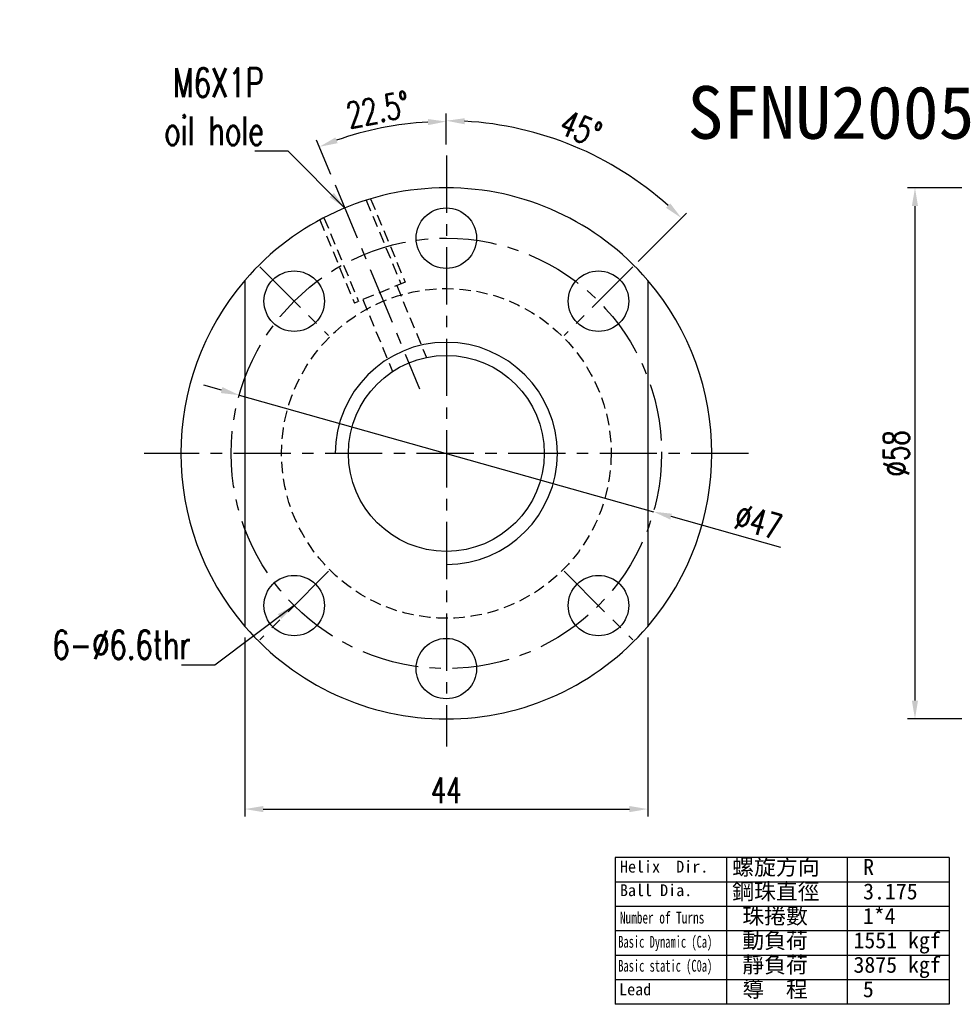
# Model space of a CAD drawing. Extents: x 158 to 713, y 26 to 428.
# Tile 1 of 50: x 546 to 648, y 26 to 133. Entities that reach past the tile are written whole.
import ezdxf
from ezdxf.enums import TextEntityAlignment as Align

# ---------------------------------------------------------------- set-up
doc = ezdxf.new("R2010")
doc.units = 0
doc.header["$MEASUREMENT"] = 0
doc.header["$PDMODE"] = 1
doc.linetypes.add('CENTER', pattern=[2, 1.25, -0.25, 0.25, -0.25])
doc.linetypes.add('HIDDEN', pattern=[0.375, 0.25, -0.125])
doc.layers.get('DEFPOINTS').update_dxf_attribs({"linetype": 'CONTINUOUS'})
for name, color, linetype in [('CHA', 2, 'CONTINUOUS'), ('CL', 1, 'CENTER'), ('DIM', 4, 'CONTINUOUS'), ('HID', 2, 'HIDDEN'), ('OUT', 3, 'CONTINUOUS')]:
    doc.layers.add(name, color=color, linetype=linetype)
doc.styles.add('CHN', font='SIMPLEX.shx', dxfattribs={"width": 0.7, "bigfont": 'CHINESET.shx'})
doc.styles.add('DIM-7', font='SIMPLEX.shx', dxfattribs={"width": 0.7, "bigfont": 'chineset.shx'})
doc.styles.add('T', font='kaiu.ttf')
doc.dimstyles.new('CNS', dxfattribs={"dimtxt": 3.5, "dimasz": 2.5, "dimexe": 1, "dimexo": 1.5, "dimgap": 0.09, "dimtad": 0, "dimdsep": 46, "dimtxsty": 'DIM-7', "dimcen": 0.09, "dimclrd": 1, "dimclre": 1, "dimclrt": 4, "dimadec": 0, "dimazin": 0, "dimtfac": 1, "dimtix": 1, "dimtmove": 2, "dimatfit": 3, "dimfxl": 1, "dimtvp": 0.971429, "dimtolj": 1, "dimarcsym": 0})

# ---------------------------------------------------------------- blocks, each defined once
blk = doc.blocks.new('*D16')
at = {"layer": 'DEFPOINTS', "color": 0, "transparency": 16777216}
for p in [(570.83, 67.19), (614.83, 67.19), (614.83, 47.25)]:
    blk.add_point(p, dxfattribs=at)
at = {"layer": 'DIM', "color": 0, "lineweight": -2, "transparency": 16777216}
for p, q in [((570.83, 65.99), (570.83, 46.45)), ((614.83, 65.99), (614.83, 46.45)), ((572.83, 47.25), (612.83, 47.25))]:
    blk.add_line(p, q, dxfattribs=at)
at = {"layer": 'DIM', "color": 0, "transparency": 16777216}
for points in [[(572.83, 47.58), (572.83, 46.91), (570.83, 47.25)], [(612.83, 47.58), (612.83, 46.91), (614.83, 47.25)]]:
    blk.add_solid(points, dxfattribs=at)
at = {"layer": 'DIM', "color": 0, "transparency": 16777216, "insert": (592.83, 49.29), "char_height": 2.8, "attachment_point": 5, "style": 'DIM-7'}
blk.add_mtext('\\A1;44', dxfattribs=at)
blk = doc.blocks.new('*D17')
at = {"layer": 'DEFPOINTS', "color": 0, "transparency": 16777216}
for p in [(592.83, 118.61), (610.99, 117.54), (612.94, 106.2), (603.74, 96.99), (592.83, 51.49)]:
    blk.add_point(p, dxfattribs=at)
at = {"layer": 'DIM', "color": 0, "lineweight": -2, "transparency": 16777216}
for p, q in [((592.83, 119.81), (592.83, 123.21)), ((613.79, 107.04), (619.08, 112.33))]:
    blk.add_line(p, q, dxfattribs=at)
blk.add_arc((592.83, 86.09), 36.32, 48.1555, 86.8445, dxfattribs=at)
at = {"layer": 'DIM', "color": 0, "transparency": 16777216}
for points in [[(594.82, 122.02), (594.84, 122.68), (592.83, 122.41)], [(617.29, 113.38), (616.83, 112.9), (618.52, 111.77)]]:
    blk.add_solid(points, dxfattribs=at)
at = {"layer": 'DIM', "color": 0, "transparency": 16777216, "insert": (607.51, 121.53), "char_height": 2.8, "attachment_point": 5, "rotation": 337.5, "style": 'DIM-7'}
blk.add_mtext('\\A1;45°', dxfattribs=at)
blk = doc.blocks.new('*D20')
at = {"layer": 'DEFPOINTS', "color": 0, "transparency": 16777216}
for p in [(653.42, 115.09), (644.02, 57.09), (653.42, 57.09)]:
    blk.add_point(p, dxfattribs=at)
at = {"layer": 'DIM', "color": 0, "lineweight": -2, "transparency": 16777216}
for p, q in [((652.22, 115.09), (643.22, 115.09)), ((644.02, 113.09), (644.02, 59.09)), ((652.22, 57.09), (643.22, 57.09))]:
    blk.add_line(p, q, dxfattribs=at)
at = {"layer": 'DIM', "color": 0, "transparency": 16777216}
for points in [[(643.68, 113.09), (644.35, 113.09), (644.02, 115.09)], [(643.68, 59.09), (644.35, 59.09), (644.02, 57.09)]]:
    blk.add_solid(points, dxfattribs=at)
at = {"layer": 'DIM', "color": 0, "transparency": 16777216, "insert": (641.98, 86.09), "char_height": 2.8, "attachment_point": 5, "rotation": 90, "style": 'DIM-7'}
blk.add_mtext('\\A1;%%c58', dxfattribs=at)
blk = doc.blocks.new('*D21')
at = {"layer": 'DEFPOINTS', "color": 0, "transparency": 16777216}
for p in [(588.11, 122.01), (592.83, 118.61), (580.69, 115.41), (589.91, 93.15), (592.83, 51.49)]:
    blk.add_point(p, dxfattribs=at)
at = {"layer": 'DIM', "color": 0, "lineweight": -2, "transparency": 16777216}
for p, q in [((592.83, 119.81), (592.83, 123.12)), ((580.23, 116.52), (578.66, 120.3))]:
    blk.add_line(p, q, dxfattribs=at)
blk.add_arc((592.83, 86.09), 36.23, 93.1633, 109.3367, dxfattribs=at)
at = {"layer": 'DIM', "color": 0, "transparency": 16777216}
for points in [[(590.83, 122.59), (590.84, 121.93), (592.83, 122.32)], [(580.96, 119.96), (580.72, 120.58), (578.97, 119.56)]]:
    blk.add_solid(points, dxfattribs=at)
at = {"layer": 'DIM', "color": 0, "transparency": 16777216, "insert": (585.37, 123.62), "char_height": 2.8, "attachment_point": 5, "rotation": 11.25, "style": 'DIM-7'}
blk.add_mtext('\\A1;22.5°', dxfattribs=at)
blk = doc.blocks.new('*D22')
at = {"layer": 'DEFPOINTS', "color": 0, "transparency": 16777216}
for p in [(570.21, 92.45), (615.46, 79.72)]:
    blk.add_point(p, dxfattribs=at)
at = {"layer": 'DIM', "color": 0, "lineweight": -2, "transparency": 16777216}
for p, q in [((568.29, 92.99), (566.36, 93.54)), ((570.21, 92.45), (615.46, 79.72)), ((629.35, 75.81), (617.38, 79.18))]:
    blk.add_line(p, q, dxfattribs=at)
at = {"layer": 'DIM', "color": 0, "transparency": 16777216}
for points in [[(568.38, 93.32), (568.2, 92.67), (570.21, 92.45)], [(617.47, 79.5), (617.29, 78.86), (615.46, 79.72)]]:
    blk.add_solid(points, dxfattribs=at)
at = {"layer": 'DIM', "color": 0, "transparency": 16777216, "insert": (626.9, 78.62), "char_height": 2.8, "attachment_point": 5, "rotation": 344.2805, "style": 'DIM-7'}
blk.add_mtext('\\A1;∅47', dxfattribs=at)

msp = doc.modelspace()

# ---------------------------------------------------------------- linework, layer by layer
at = {"layer": 'CL', "color": 7, "linetype": 'CENTER', "ltscale": 5}
for p, q in [((592.835, 118.606), (592.835, 54.086)), ((580.687, 115.412), (589.909, 93.15)), ((572.47, 106.451), (579.965, 98.956)), ((613.199, 106.451), (605.704, 98.956)), ((625.835, 86.086), (559.835, 86.086)), ((579.965, 73.217), (572.47, 65.722)), ((605.704, 73.217), (613.199, 65.722))]:
    msp.add_line(p, q, dxfattribs=at)
msp.add_circle((592.835, 86.086), 23.5, dxfattribs=at)
at = {"layer": 'DIM', "color": 0}
for p, q in [((647.768, 41.942), (611.264, 41.942)), ((611.264, 41.942), (611.264, 25.929)), ((623.432, 41.942), (623.432, 25.929)), ((636.6, 41.942), (636.6, 25.929)), ((647.768, 41.942), (647.768, 25.929)), ((647.768, 39.273), (611.264, 39.273)), ((647.768, 36.604), (611.264, 36.604)), ((647.768, 33.935), (611.264, 33.935)), ((647.768, 31.267), (611.264, 31.267)), ((647.768, 28.598), (611.264, 28.598)), ((647.768, 25.929), (611.264, 25.929))]:
    msp.add_line(p, q, dxfattribs=at)
at = {"layer": 'DIM', "color": 7, "linetype": 'Continuous', "ltscale": 5}
msp.add_arc((592.835, 86.086), 12.125, 270, 180, dxfattribs=at)
at = {"layer": 'HID', "color": 7, "ltscale": 5}
for p, q in [((584.088, 113.736), (587.873, 104.597)), ((584.568, 113.883), (588.335, 104.788)), ((579.468, 111.822), (583.254, 102.683)), ((579.025, 111.587), (582.792, 102.492)), ((588.335, 104.788), (582.792, 102.492)), ((587.411, 104.405), (590.66, 96.563)), ((583.716, 102.875), (586.964, 95.032))]:
    msp.add_line(p, q, dxfattribs=at)
msp.add_circle((592.835, 86.086), 18, dxfattribs=at)
at = {"layer": 'OUT', "color": 7, "ltscale": 5}
for p, q in [((570.835, 104.981), (570.835, 67.192)), ((614.835, 104.981), (614.835, 67.192))]:
    msp.add_line(p, q, dxfattribs=at)
at = {"layer": 'OUT', "color": 7}
for centre in [(592.835, 109.586), (576.218, 102.703), (609.452, 102.703), (576.218, 69.469), (609.452, 69.469), (592.835, 62.586)]:
    msp.add_circle(centre, 3.3, dxfattribs=at)
at = {"layer": 'OUT', "color": 7, "linetype": 'Continuous', "ltscale": 5}
msp.add_circle((592.835, 86.086), 10.7, dxfattribs=at)
at = {"layer": 'OUT', "color": 7}
for start, end in [(40.65725, 139.34275), (139.34275, 220.65725), (319.34275, 40.65725), (220.65725, 319.34275)]:
    msp.add_arc((592.835, 86.086), 29, start, end, dxfattribs=at)

# ---------------------------------------------------------------- texts
at = {"layer": 'CHA', "color": 0, "style": 'T'}
msp.add_text('SFNU2005', height=5.76, dxfattribs=at).set_placement((634.849, 123.317), align=Align.MIDDLE)
at = {"layer": 'DIM', "color": 0, "style": 'T'}
for s, height, p in [('螺旋方向', 1.75, (624.051, 40.047)), ('Helix  Dir.', 1.29024, (611.794, 40.318)), ('R', 1.75, (638.356, 40.047)), ('Ball Dia.', 1.2902, (611.794, 37.741)), ('鋼珠直徑', 1.75, (624.051, 37.379)), ('3.175', 1.75, (638.356, 37.379)), ('珠捲數', 1.75, (625.162, 34.71)), ('1*4', 1.75, (638.33, 34.71)), ('動負荷', 1.75, (625.162, 32.041)), ('1551 kgf', 1.75, (637.304, 32.041)), ('靜負荷', 1.75, (625.162, 29.372)), ('3875 kgf', 1.75, (637.304, 29.372)), ('Lead', 1.2902, (611.702, 26.914)), ('導  程', 1.75, (625.162, 26.703)), ('5', 1.75, (638.33, 26.703))]:
    msp.add_text(s, height=height, dxfattribs=at).set_placement(p)
for s, width, p in [('Number of Turns', 0.7, (611.794, 34.749)), ('Basic Dynamic (Ca)', 0.65, (611.61, 32.113)), ('Basic static (C0a)', 0.65, (611.61, 29.493))]:
    msp.add_text(s, height=1.29024, dxfattribs=dict(at, width=width)).set_placement(p)
at = {"layer": 'DIM', "color": 0, "char_height": 3.15, "attachment_point": 9, "style": 'CHN'}
for s, insert in [('\\A1;M6X1P\\Poil hole', (572.903, 119.733)), ('6-%%C6.6thr', (564.921, 63.603))]:
    msp.add_mtext(s, dxfattribs=dict(at, insert=insert))

# ---------------------------------------------------------------- dimensions: what is measured, and where the dimension line sits
at = {"layer": 'DIM', "color": 0}
for base, line2, picture, middle in [((588.106, 122.007), ((580.687, 115.412), (589.909, 93.15)), '*D21', (585.369, 123.621)), ((610.994, 117.539), ((612.943, 106.195), (603.741, 96.992)), '*D17', (607.514, 121.525))]:
    dim = msp.add_angular_dim_2l(base=base, line1=((592.835, 118.606), (592.835, 51.494)), line2=line2, dimstyle='CNS', override={"dimscale": 0.8, "dimgap": 0.8, "dimtad": 1, "dimclrd": 0, "dimclre": 0, "dimclrt": 0, "dimadec": 2, "dimazin": 2, "dimtmove": 1}, dxfattribs=at)
    dim.commit()
    dim.dimension.update_dxf_attribs({"geometry": picture, "text_midpoint": middle})
at = {"layer": 'DIM', "color": 7}
dim = msp.add_linear_dim(base=(644.015, 57.086), p1=(653.424, 115.086), p2=(653.424, 57.086), angle=90, text='%%c<>', dimstyle='CNS', override={"dimscale": 0.8, "dimgap": 0.8, "dimtad": 1, "dimclrd": 0, "dimclre": 0, "dimclrt": 0, "dimadec": 2, "dimazin": 2, "dimtmove": 1}, dxfattribs=at)
dim.commit()
dim.dimension.update_dxf_attribs({"geometry": '*D20', "text_midpoint": (641.975, 86.086)})
at = {"layer": 'DIM', "color": 0}
dim = msp.add_diameter_dim_2p(p1=(570.214, 92.453), p2=(615.456, 79.719), dimstyle='CNS', override={"dimscale": 0.8, "dimgap": 0.8, "dimtad": 1, "dimclrd": 0, "dimclre": 4, "dimclrt": 0, "dimadec": 2, "dimazin": 2, "dimtmove": 1}, dxfattribs=at)
dim.commit()
dim.dimension.update_dxf_attribs({"geometry": '*D22', "text_midpoint": (626.35, 76.653), "dimtype": 163})
at = {"layer": 'DIM', "color": 7}
dim = msp.add_linear_dim(base=(614.835, 47.248), p1=(570.835, 67.192), p2=(614.835, 67.192), dimstyle='CNS', override={"dimscale": 0.8, "dimgap": 0.8, "dimtad": 1, "dimclrd": 0, "dimclre": 0, "dimclrt": 0, "dimadec": 2, "dimazin": 2, "dimtmove": 1}, dxfattribs=at)
dim.commit()
dim.dimension.update_dxf_attribs({"geometry": '*D16', "text_midpoint": (592.835, 49.288)})

# ---------------------------------------------------------------- leaders
at = {"layer": 'DIM', "color": 0, "annotation_type": 0, "has_hookline": 1, "hookline_direction": 1}
for points in [[(581.737, 112.879), (575.543, 119.093), (573.543, 119.093)], [(576.218, 69.469), (567.561, 62.963), (565.561, 62.963)]]:
    msp.add_leader(points, dimstyle='CNS', override={"dimscale": 0.8, "dimgap": 0.8, "dimtad": 1, "dimclrd": 0, "dimclre": 4, "dimadec": 2, "dimazin": 2, "dimtmove": 1}, dxfattribs=at)

doc.saveas('drawing.dxf')
